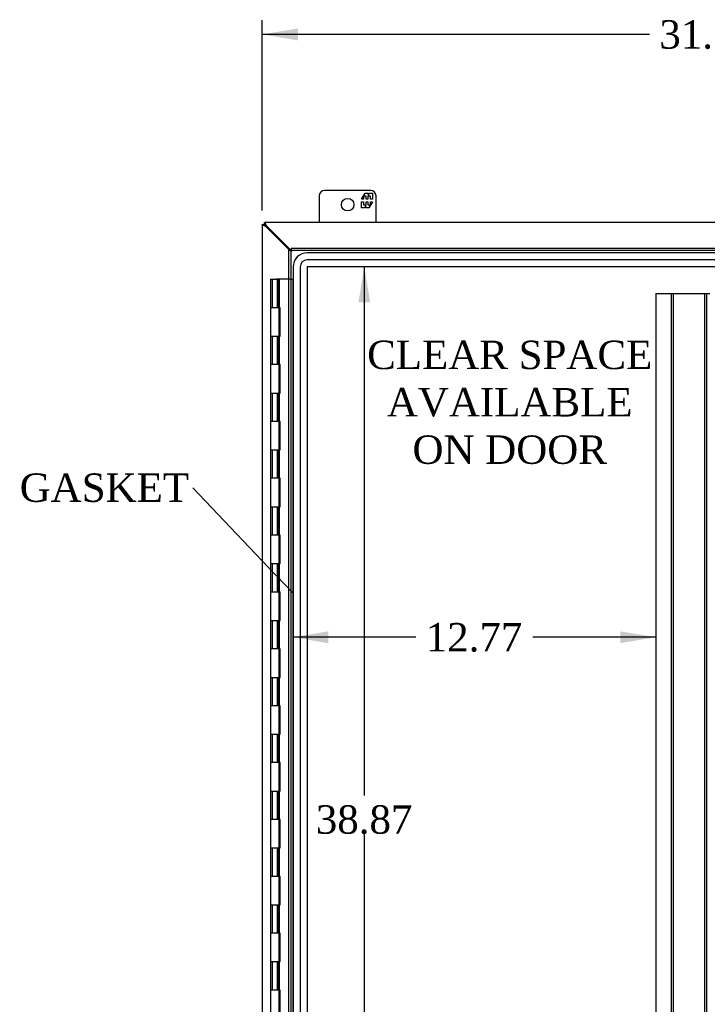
# Model space of a CAD drawing. Header units: inches. Extents: x 1 to 240, y -1 to 159.
# Tile 29 of 108: x 43 to 67, y 77 to 111. Entities that reach past the tile are written whole.
import ezdxf
from ezdxf import colors
from ezdxf.entities.mleader import LeaderData, LeaderLine
from ezdxf.enums import TextEntityAlignment as Align
from ezdxf.lldxf.tags import DXFTag
from ezdxf.math import Vec2, Vec3

# ---------------------------------------------------------------- set-up
doc = ezdxf.new("R2010")
doc.units = ezdxf.units.IN
doc.header["$MEASUREMENT"] = 0
for name, color, linetype in [('COM43544', 7, 'Continuous'), ('COM55702-31', 7, 'Continuous'), ('COM70219', 7, 'Continuous'), ('COM70657-17', 7, 'Continuous'), ('COM70662-38C', 7, 'Continuous'), ('Default', 7, 'Continuous'), ('DV1_Default', 7, 'Continuous'), ('FET07710', 7, 'Continuous'), ('HNG10620-38B', 7, 'Continuous')]:
    doc.layers.add(name, color=color, linetype=linetype)
doc.styles.add('SEACAD_Times_New_Roman', font='times.ttf')
tags = doc.linetypes.add('HIDDEN2', pattern=[0.1875, 0.125, -0.0625]).pattern_tags.tags
tags[6:7] = [DXFTag(74, 4), DXFTag(75, 0), DXFTag(340, '0'), DXFTag(46, 0.0), DXFTag(50, 0.0), DXFTag(44, 0.0), DXFTag(45, 0.0)]
tags[4:5] = [DXFTag(74, 4), DXFTag(75, 0), DXFTag(340, '0'), DXFTag(46, 0.0), DXFTag(50, 0.0), DXFTag(44, 0.0), DXFTag(45, 0.0)]
doc.dimstyles.new('HAMMOND_(STH_-_240x160)', dxfattribs={"dimtxt": 1, "dimasz": 1.25, "dimexe": 0.5, "dimexo": 0.5, "dimgap": 0.25, "dimtad": 0, "dimtih": 1, "dimtoh": 1, "dimzin": 0, "dimdsep": 46, "dimtxsty": 'SEACAD_Times_New_Roman', "dimblk1": '_SE_FILLED', "dimblk2": '_SE_FILLED', "dimsah": 1, "dimcen": 0.5, "dimadec": 0, "dimazin": 0, "dimtfac": 0.8, "dimtofl": 0, "dimtmove": 0, "dimatfit": 3, "dimfxl": 1, "dimtolj": 1, "dimtzin": 0, "dimarcsym": 0})

# ---------------------------------------------------------------- blocks, each defined once
blk = doc.blocks.new('_SE_FILLED')
at = {"color": 0}
blk.add_line((0, 0), (-1, 0), dxfattribs=at)
blk.add_solid([(0, 0), (-1, -0.1665), (-1, 0.1665), (0, 0)], dxfattribs=at)
blk = doc.blocks.new('SE')
at = {"layer": 'COM43544', "color": 7, "linetype": 'Continuous'}
for p, q in [((51.064, 103.966), (51.136, 103.966)), ((51.064, 103.956), (51.064, 103.966)), ((51.136, 103.956), (51.064, 103.956)), ((51.064, 103.956), (51.064, 62.12)), ((51.146, 104.038), (51.136, 104.038)), ((51.136, 104.038), (51.136, 103.966)), ((51.146, 103.966), (51.136, 103.966)), ((51.136, 103.956), (51.136, 103.966)), ((51.146, 103.966), (51.146, 104.038)), ((82.336, 104.038), (51.146, 104.038)), ((52.064, 103.06), (51.209, 103.915)), ((52.02, 103.06), (51.187, 103.893))]:
    blk.add_line(p, q, dxfattribs=at)
for centre, start, end in [((51.01, 103.716), 45, 49.7433), ((51.386, 104.092), 220.2567, 225)]:
    blk.add_arc(centre, 0.25, start, end, dxfattribs=at)
for points, knots in [([(51.172, 103.907), (51.17, 103.908), (51.166, 103.909), (51.159, 103.912), (51.153, 103.915), (51.147, 103.917), (51.14, 103.92), (51.134, 103.922), (51.128, 103.925), (51.122, 103.927), (51.116, 103.929), (51.11, 103.932), (51.104, 103.934), (51.095, 103.937), (51.084, 103.942), (51.074, 103.946), (51.069, 103.95), (51.066, 103.952), (51.064, 103.954), (51.064, 103.955), (51.064, 103.956)], [0, 0, 0, 0, 0.038461, 0.077248, 0.116358, 0.155784, 0.19552, 0.235562, 0.275902, 0.316534, 0.357452, 0.398649, 0.440117, 0.48185, 0.608382, 0.737005, 0.802119, 0.867676, 0.933646, 1, 1, 1, 1]), ([(51.136, 103.966), (51.142, 103.966), (51.148, 103.962), (51.16, 103.949), (51.166, 103.939), (51.172, 103.93)], [0, 0, 0, 0, 0.5, 0.5, 1, 1, 1, 1]), ([(51.172, 103.93), (51.162, 103.936), (51.153, 103.942), (51.14, 103.954), (51.136, 103.96), (51.136, 103.966)], [0, 0, 0, 0, 0.5, 0.5, 1, 1, 1, 1]), ([(51.172, 103.907), (51.168, 103.912), (51.163, 103.918), (51.155, 103.927), (51.151, 103.932), (51.144, 103.94), (51.141, 103.944), (51.137, 103.95), (51.136, 103.953), (51.136, 103.956)], [0, 0, 0, 0, 0.25, 0.25, 0.5, 0.5, 0.75, 0.75, 1, 1, 1, 1]), ([(51.146, 104.038), (51.146, 104.038), (51.147, 104.038), (51.148, 104.037), (51.149, 104.036), (51.151, 104.035), (51.152, 104.033), (51.153, 104.031), (51.155, 104.029), (51.156, 104.026), (51.158, 104.023), (51.159, 104.019), (51.161, 104.015), (51.162, 104.012), (51.164, 104.007), (51.167, 103.999), (51.172, 103.987), (51.178, 103.97), (51.184, 103.955), (51.19, 103.943), (51.193, 103.934), (51.195, 103.93)], [0, 0, 0, 0, 0.037972, 0.075822, 0.113545, 0.151136, 0.18859, 0.2259, 0.263061, 0.300068, 0.336915, 0.373599, 0.410113, 0.446452, 0.482612, 0.518588, 0.642813, 0.764547, 0.844286, 0.922785, 1, 1, 1, 1]), ([(51.146, 103.966), (51.149, 103.966), (51.151, 103.965), (51.158, 103.961), (51.162, 103.958), (51.17, 103.951), (51.174, 103.947), (51.184, 103.938), (51.19, 103.934), (51.195, 103.93)], [0, 0, 0, 0, 0.25, 0.25, 0.5, 0.5, 0.75, 0.75, 1, 1, 1, 1])]:
    blk.add_open_spline(points, degree=3, knots=knots, dxfattribs=at)
at = {"layer": 'COM55702-31', "color": 7, "linetype": 'HIDDEN2'}
for p, q in [((64.902, 101.538), (65.324, 101.538)), ((64.902, 101.538), (64.902, 64.538)), ((65.324, 101.538), (65.511, 101.538)), ((65.439, 101.538), (65.439, 64.538)), ((65.511, 101.538), (65.627, 101.538)), ((65.511, 101.538), (65.511, 64.538)), ((65.627, 101.538), (66.502, 101.538)), ((66.502, 101.538), (66.617, 101.538)), ((66.617, 101.538), (66.805, 101.538)), ((66.617, 101.538), (66.617, 64.538)), ((66.689, 101.538), (66.689, 64.538))]:
    blk.add_line(p, q, dxfattribs=at)
at = {"layer": 'COM70219', "color": 7, "linetype": 'HIDDEN2'}
for p, q in [((79.485, 102.973), (52.646, 102.973)), ((79.485, 102.972), (52.646, 102.972)), ((79.485, 102.723), (52.646, 102.723)), ((52.146, 102.473), (52.146, 63.603)), ((52.147, 102.473), (52.147, 63.603)), ((52.396, 102.473), (52.396, 63.603)), ((52.645, 102.473), (52.645, 63.603)), ((79.485, 102.474), (52.646, 102.474)), ((52.646, 102.473), (52.646, 63.603)), ((79.485, 102.473), (52.646, 102.473))]:
    blk.add_line(p, q, dxfattribs=at)
for radius in [0.5, 0.499, 0.25, 0.001]:
    blk.add_arc((52.646, 102.473), radius, 90, 180, dxfattribs=at)
at = {"layer": 'COM70657-17', "color": 7, "linetype": 'Continuous'}
for p, q in [((52.002, 103.06), (52.074, 103.06)), ((52.002, 63.016), (52.002, 103.06)), ((52.074, 103.132), (52.074, 103.06)), ((52.074, 103.132), (80.055, 103.132)), ((52.074, 103.06), (52.11, 103.024)), ((52.074, 103.06), (52.11, 103.024))]:
    blk.add_line(p, q, dxfattribs=at)
at = {"layer": 'COM70657-17', "color": 7, "linetype": 'HIDDEN2'}
for p, q in [((52.074, 103.06), (80.055, 103.06)), ((52.074, 63.016), (52.074, 103.06))]:
    blk.add_line(p, q, dxfattribs=at)
at = {"layer": 'COM70662-38C', "color": 7, "linetype": 'Continuous'}
for p, q in [((51.35, 102.038), (51.546, 102.038)), ((51.35, 102.038), (51.35, 101.038)), ((52.002, 102.038), (51.546, 102.038)), ((51.546, 101.038), (51.35, 101.038)), ((51.694, 101.038), (51.546, 101.038)), ((51.677, 100.038), (51.677, 101.038)), ((51.694, 100.038), (51.694, 101.038)), ((51.35, 100.038), (51.546, 100.038)), ((51.35, 100.038), (51.35, 99.038)), ((51.546, 100.038), (51.694, 100.038)), ((51.546, 99.038), (51.35, 99.038)), ((51.694, 99.038), (51.546, 99.038)), ((51.677, 98.038), (51.677, 99.038)), ((51.694, 98.038), (51.694, 99.038)), ((51.35, 98.038), (51.546, 98.038)), ((51.35, 98.038), (51.35, 97.038)), ((51.546, 98.038), (51.694, 98.038)), ((51.546, 97.038), (51.35, 97.038)), ((51.694, 97.038), (51.546, 97.038)), ((51.677, 96.038), (51.677, 97.038)), ((51.694, 96.038), (51.694, 97.038)), ((51.35, 96.038), (51.546, 96.038)), ((51.35, 96.038), (51.35, 95.038)), ((51.546, 96.038), (51.694, 96.038)), ((51.546, 95.038), (51.35, 95.038)), ((51.694, 95.038), (51.546, 95.038)), ((51.677, 94.038), (51.677, 95.038)), ((51.694, 94.038), (51.694, 95.038)), ((51.35, 94.038), (51.546, 94.038)), ((51.35, 94.038), (51.35, 93.038)), ((51.546, 94.038), (51.694, 94.038)), ((51.546, 93.038), (51.35, 93.038)), ((51.694, 93.038), (51.546, 93.038)), ((51.677, 92.038), (51.677, 93.038)), ((51.694, 92.038), (51.694, 93.038)), ((51.35, 92.038), (51.546, 92.038)), ((51.35, 92.038), (51.35, 91.038)), ((51.546, 92.038), (51.694, 92.038)), ((51.546, 91.038), (51.35, 91.038)), ((51.694, 91.038), (51.546, 91.038)), ((51.677, 90.038), (51.677, 91.038)), ((51.694, 90.038), (51.694, 91.038)), ((51.35, 90.038), (51.546, 90.038)), ((51.35, 90.038), (51.35, 89.038)), ((51.546, 90.038), (51.694, 90.038)), ((51.546, 89.038), (51.35, 89.038)), ((51.694, 89.038), (51.546, 89.038)), ((51.677, 88.038), (51.677, 89.038)), ((51.694, 88.038), (51.694, 89.038)), ((51.35, 88.038), (51.546, 88.038)), ((51.35, 88.038), (51.35, 87.038)), ((51.546, 88.038), (51.694, 88.038)), ((51.546, 87.038), (51.35, 87.038)), ((51.694, 87.038), (51.546, 87.038)), ((51.677, 86.038), (51.677, 87.038)), ((51.694, 86.038), (51.694, 87.038)), ((51.35, 86.038), (51.546, 86.038)), ((51.35, 86.038), (51.35, 85.038)), ((51.546, 86.038), (51.694, 86.038)), ((51.546, 85.038), (51.35, 85.038)), ((51.694, 85.038), (51.546, 85.038)), ((51.677, 84.038), (51.677, 85.038)), ((51.694, 84.038), (51.694, 85.038)), ((51.35, 84.038), (51.546, 84.038)), ((51.35, 84.038), (51.35, 83.038)), ((51.546, 84.038), (51.694, 84.038)), ((51.546, 83.038), (51.35, 83.038)), ((51.694, 83.038), (51.546, 83.038)), ((51.677, 82.038), (51.677, 83.038)), ((51.694, 82.038), (51.694, 83.038)), ((51.35, 82.038), (51.546, 82.038)), ((51.35, 82.038), (51.35, 81.038)), ((51.546, 82.038), (51.694, 82.038)), ((51.546, 81.038), (51.35, 81.038)), ((51.694, 81.038), (51.546, 81.038)), ((51.677, 80.038), (51.677, 81.038)), ((51.694, 80.038), (51.694, 81.038)), ((51.35, 80.038), (51.546, 80.038)), ((51.35, 80.038), (51.35, 79.038)), ((51.546, 80.038), (51.694, 80.038)), ((51.546, 79.038), (51.35, 79.038)), ((51.694, 79.038), (51.546, 79.038)), ((51.677, 78.038), (51.677, 79.038)), ((51.694, 78.038), (51.694, 79.038)), ((51.35, 78.038), (51.546, 78.038)), ((51.35, 78.038), (51.35, 77.038)), ((51.546, 78.038), (51.694, 78.038)), ((51.546, 77.038), (51.35, 77.038)), ((51.694, 77.038), (51.546, 77.038)), ((51.677, 76.038), (51.677, 77.038)), ((51.694, 76.038), (51.694, 77.038))]:
    blk.add_line(p, q, dxfattribs=at)
at = {"layer": 'COM70662-38C', "color": 7, "linetype": 'HIDDEN2'}
for p, q in [((51.41, 102.038), (51.41, 101.038)), ((51.596, 102.038), (51.596, 101.038)), ((51.598, 101.038), (51.598, 102.038)), ((51.654, 102.038), (51.654, 101.038)), ((51.658, 101.038), (51.658, 102.038)), ((52.037, 102.038), (52.002, 102.038)), ((52.074, 102.038), (52.037, 102.038)), ((52.074, 102.038), (52.134, 102.038)), ((52.134, 102.038), (52.134, 64.038)), ((51.41, 100.038), (51.41, 99.038)), ((51.596, 100.038), (51.596, 99.038)), ((51.598, 99.038), (51.598, 100.038)), ((51.654, 100.038), (51.654, 99.038)), ((51.658, 99.038), (51.658, 100.038)), ((51.41, 98.038), (51.41, 97.038)), ((51.596, 98.038), (51.596, 97.038)), ((51.598, 97.038), (51.598, 98.038)), ((51.654, 98.038), (51.654, 97.038)), ((51.658, 97.038), (51.658, 98.038)), ((51.41, 96.038), (51.41, 95.038)), ((51.596, 96.038), (51.596, 95.038)), ((51.598, 95.038), (51.598, 96.038)), ((51.654, 96.038), (51.654, 95.038)), ((51.658, 95.038), (51.658, 96.038)), ((51.41, 94.038), (51.41, 93.038)), ((51.596, 94.038), (51.596, 93.038)), ((51.598, 93.038), (51.598, 94.038)), ((51.654, 94.038), (51.654, 93.038)), ((51.658, 93.038), (51.658, 94.038)), ((51.41, 92.038), (51.41, 91.038)), ((51.596, 92.038), (51.596, 91.038)), ((51.598, 91.038), (51.598, 92.038)), ((51.654, 92.038), (51.654, 91.038)), ((51.658, 91.038), (51.658, 92.038)), ((51.41, 90.038), (51.41, 89.038)), ((51.596, 90.038), (51.596, 89.038)), ((51.598, 89.038), (51.598, 90.038)), ((51.654, 90.038), (51.654, 89.038)), ((51.658, 89.038), (51.658, 90.038)), ((51.41, 88.038), (51.41, 87.038)), ((51.596, 88.038), (51.596, 87.038)), ((51.598, 87.038), (51.598, 88.038)), ((51.654, 88.038), (51.654, 87.038)), ((51.658, 87.038), (51.658, 88.038)), ((51.41, 86.038), (51.41, 85.038)), ((51.596, 86.038), (51.596, 85.038)), ((51.598, 85.038), (51.598, 86.038)), ((51.654, 86.038), (51.654, 85.038)), ((51.658, 85.038), (51.658, 86.038)), ((51.41, 84.038), (51.41, 83.038)), ((51.596, 84.038), (51.596, 83.038)), ((51.598, 83.038), (51.598, 84.038)), ((51.654, 84.038), (51.654, 83.038)), ((51.658, 83.038), (51.658, 84.038)), ((51.41, 82.038), (51.41, 81.038)), ((51.596, 82.038), (51.596, 81.038)), ((51.598, 81.038), (51.598, 82.038)), ((51.654, 82.038), (51.654, 81.038)), ((51.658, 81.038), (51.658, 82.038)), ((51.41, 80.038), (51.41, 79.038)), ((51.596, 80.038), (51.596, 79.038)), ((51.598, 79.038), (51.598, 80.038)), ((51.654, 80.038), (51.654, 79.038)), ((51.658, 79.038), (51.658, 80.038)), ((51.41, 78.038), (51.41, 77.038)), ((51.596, 78.038), (51.596, 77.038)), ((51.598, 77.038), (51.598, 78.038)), ((51.654, 78.038), (51.654, 77.038)), ((51.658, 77.038), (51.658, 78.038))]:
    blk.add_line(p, q, dxfattribs=at)
at = {"layer": 'FET07710', "color": 7, "linetype": 'Continuous'}
for p, q in [((53.064, 104.975), (53.064, 104.038)), ((54.876, 105.163), (53.251, 105.163)), ((54.553, 104.858), (54.676, 105.07)), ((54.716, 104.964), (54.618, 104.964)), ((54.618, 104.964), (54.618, 104.858)), ((54.676, 105.07), (54.785, 105.07)), ((54.716, 104.858), (54.716, 104.964)), ((54.874, 104.964), (54.776, 104.964)), ((54.776, 104.964), (54.776, 104.858)), ((54.785, 105.07), (54.785, 104.992)), ((54.785, 104.992), (54.83, 105.07)), ((54.83, 105.07), (54.939, 105.07)), ((54.874, 104.858), (54.874, 104.964)), ((54.939, 105.07), (54.939, 104.858)), ((55.064, 104.038), (55.064, 104.975)), ((54.618, 104.858), (54.553, 104.858)), ((54.553, 104.548), (54.553, 104.76)), ((54.553, 104.76), (54.618, 104.76)), ((54.618, 104.76), (54.618, 104.654)), ((54.618, 104.654), (54.716, 104.654)), ((54.707, 104.626), (54.662, 104.548)), ((54.707, 104.548), (54.707, 104.626)), ((54.776, 104.858), (54.716, 104.858)), ((54.716, 104.654), (54.716, 104.76)), ((54.716, 104.76), (54.776, 104.76)), ((54.776, 104.76), (54.776, 104.654)), ((54.776, 104.654), (54.874, 104.654)), ((54.939, 104.76), (54.816, 104.548)), ((54.939, 104.858), (54.874, 104.858)), ((54.874, 104.654), (54.874, 104.76)), ((54.874, 104.76), (54.939, 104.76)), ((54.662, 104.548), (54.553, 104.548)), ((54.816, 104.548), (54.707, 104.548))]:
    blk.add_line(p, q, dxfattribs=at)
blk.add_circle((54.064, 104.663), 0.219, dxfattribs=at)
for centre, start, end in [((53.251, 104.975), 90, 180), ((54.876, 104.975), 0, 90)]:
    blk.add_arc(centre, 0.188, start, end, dxfattribs=at)
at = {"layer": 'HNG10620-38B', "color": 7, "linetype": 'Continuous'}
for p, q in [((51.546, 101.038), (51.35, 101.038)), ((51.35, 101.038), (51.35, 100.038)), ((51.658, 100.038), (51.658, 101.038)), ((51.35, 100.038), (51.546, 100.038)), ((51.546, 99.038), (51.35, 99.038)), ((51.35, 99.038), (51.35, 98.038)), ((51.658, 98.038), (51.658, 99.038)), ((51.35, 98.038), (51.546, 98.038)), ((51.546, 97.038), (51.35, 97.038)), ((51.35, 97.038), (51.35, 96.038)), ((51.658, 96.038), (51.658, 97.038)), ((51.35, 96.038), (51.546, 96.038)), ((51.546, 95.038), (51.35, 95.038)), ((51.35, 95.038), (51.35, 94.038)), ((51.658, 94.038), (51.658, 95.038)), ((51.35, 94.038), (51.546, 94.038)), ((51.546, 93.038), (51.35, 93.038)), ((51.35, 93.038), (51.35, 92.038)), ((51.658, 92.038), (51.658, 93.038)), ((51.35, 92.038), (51.546, 92.038)), ((51.546, 91.038), (51.35, 91.038)), ((51.35, 91.038), (51.35, 90.038)), ((51.658, 90.038), (51.658, 91.038)), ((51.35, 90.038), (51.546, 90.038)), ((51.546, 89.038), (51.35, 89.038)), ((51.35, 89.038), (51.35, 88.038)), ((51.658, 88.038), (51.658, 89.038)), ((51.35, 88.038), (51.546, 88.038)), ((51.546, 87.038), (51.35, 87.038)), ((51.35, 87.038), (51.35, 86.038)), ((51.658, 86.038), (51.658, 87.038)), ((51.35, 86.038), (51.546, 86.038)), ((51.546, 85.038), (51.35, 85.038)), ((51.35, 85.038), (51.35, 84.038)), ((51.658, 84.038), (51.658, 85.038)), ((51.35, 84.038), (51.546, 84.038)), ((51.546, 83.038), (51.35, 83.038)), ((51.35, 83.038), (51.35, 82.038)), ((51.658, 82.038), (51.658, 83.038)), ((51.35, 82.038), (51.546, 82.038)), ((51.546, 81.038), (51.35, 81.038)), ((51.35, 81.038), (51.35, 80.038)), ((51.658, 80.038), (51.658, 81.038)), ((51.35, 80.038), (51.546, 80.038)), ((51.546, 79.038), (51.35, 79.038)), ((51.35, 79.038), (51.35, 78.038)), ((51.658, 78.038), (51.658, 79.038)), ((51.35, 78.038), (51.546, 78.038)), ((51.546, 77.038), (51.35, 77.038)), ((51.35, 77.038), (51.35, 76.038)), ((51.658, 76.038), (51.658, 77.038))]:
    blk.add_line(p, q, dxfattribs=at)
at = {"layer": 'DV1_Default', "insert": (59.766, 99.881), "char_height": 1, "width": 10.3154, "attachment_point": 2}
blk.add_mtext('{\\fTimes New Roman|b0||i0||c0|p34;\\C7;\\H1.;\\W1.;CLEAR SPACE \\P}{\\fTimes New Roman|b0||i0||c0|p34;\\C7;\\H1.;\\W1.;AVAILABLE \\P}{\\fTimes New Roman|b0||i0||c0|p34;\\C7;\\H1.;\\W1.;ON DOOR^I}{\\fTimes New Roman|b0||i0||c0|p34;\\C7;\\H1.;\\W1.;\\P}', dxfattribs=at)
blk = doc.blocks.new('DMBLK3302')
at = {"layer": 'Default', "linetype": 'Continuous'}
for points in [[(52.314, 110.86), (51.064, 110.652), (52.314, 110.443)], [(81.153, 110.86), (81.153, 110.443), (82.403, 110.652)]]:
    blk.add_hatch(color=7, dxfattribs=at).paths.add_polyline_path(points)
at = {"layer": 'Default', "color": 7, "linetype": 'Continuous'}
for p, q in [((51.064, 104.456), (51.064, 111.152)), ((82.403, 104.463), (82.403, 111.152)), ((64.677, 110.652), (51.064, 110.652)), ((82.403, 110.652), (68.789, 110.652))]:
    blk.add_line(p, q, dxfattribs=at)
at = {"layer": 'Default', "color": 7, "linetype": 'Continuous', "style": 'SEACAD_Times_New_Roman'}
blk.add_text('31.34', height=1, dxfattribs=at).set_placement((65.027, 111.152), align=Align.TOP_LEFT)
blk = doc.blocks.new('DMBLK3315')
at = {"layer": 'Default', "linetype": 'Continuous'}
for points in [[(53.384, 89.241), (53.384, 89.657), (52.134, 89.449)], [(63.652, 89.241), (64.902, 89.449), (63.652, 89.657)]]:
    blk.add_hatch(color=7, dxfattribs=at).paths.add_polyline_path(points)
at = {"layer": 'Default', "color": 7, "linetype": 'Continuous'}
for p, q in [((56.462, 89.449), (52.134, 89.449)), ((64.902, 89.449), (60.574, 89.449))]:
    blk.add_line(p, q, dxfattribs=at)
at = {"layer": 'Default', "color": 7, "linetype": 'Continuous', "style": 'SEACAD_Times_New_Roman'}
blk.add_text('12.77', height=1, dxfattribs=at).set_placement((56.812, 89.949), align=Align.TOP_LEFT)
blk = doc.blocks.new('DMBLK3318')
at = {"layer": 'Default', "linetype": 'Continuous'}
for points in [[(54.861, 101.224), (54.652, 102.474), (54.444, 101.224)], [(54.861, 64.852), (54.444, 64.852), (54.652, 63.602)]]:
    blk.add_hatch(color=7, dxfattribs=at).paths.add_polyline_path(points)
at = {"layer": 'Default', "color": 7, "linetype": 'Continuous'}
for p, q in [((54.652, 102.474), (54.652, 83.888)), ((54.652, 82.538), (54.652, 63.602))]:
    blk.add_line(p, q, dxfattribs=at)
at = {"layer": 'Default', "color": 7, "linetype": 'Continuous', "style": 'SEACAD_Times_New_Roman'}
blk.add_text('38.87', height=1, dxfattribs=at).set_placement((52.946, 83.538), align=Align.TOP_LEFT)

msp = doc.modelspace()

# ---------------------------------------------------------------- block references
at = {"layer": 'Default'}
msp.add_blockref('SE', (0, 0), dxfattribs=at)

# ---------------------------------------------------------------- dimensions: what is measured, and where the dimension line sits
at = {"layer": 'Default', "color": 7, "linetype": 'Continuous'}
for base, p1, p2, angle, picture, middle in [((82.403, 110.652), (82.403, 103.963), (51.064, 103.956), 180.0135, 'DMBLK3302', (66.733, 110.652)), ((54.652, 102.474), (52.646, 102.474), (52.646, 63.602), 270, 'DMBLK3318', (54.652, 83.038))]:
    dim = msp.add_linear_dim(base=base, p1=p1, p2=p2, angle=angle, text='\\A1;<>', dimstyle='HAMMOND_(STH_-_240x160)', dxfattribs=at)
    dim.commit()
    dim.dimension.update_dxf_attribs({"geometry": picture, "text_midpoint": middle, "dimtype": 161})
dim = msp.add_linear_dim(base=(52.134, 89.449), p1=(64.902, 101.538), p2=(52.134, 102.038), text='\\A1;<>', dimstyle='HAMMOND_(STH_-_240x160)', dxfattribs=at)
dim.commit()
dim.dimension.update_dxf_attribs({"geometry": 'DMBLK3315', "text_midpoint": (58.518, 89.449), "dimtype": 160})

# ---------------------------------------------------------------- leaders
ml = msp.add_multileader_mtext('Standard', dxfattribs=at)
ml.set_content('{\\pxsm0.9;\\fTimes New Roman|b0||i0||c0|p34;\\W1.;GASKET\\P}', color=7)
ml.set_leader_properties()
ml.set_arrow_properties(name='_SE_FILLED')
ml.build(insert=Vec2(0, 0))
ml.multileader.update_dxf_attribs({"dogleg_length": 0, "arrow_head_size": 1.25})
ctx = ml.context
ctx.base_point, ctx.char_height, ctx.arrow_head_size, ctx.landing_gap_size = Vec3(42.441, 94.289), 1, 1.25, 0.35
notes = []
notes.append((ctx, [(0, (1, 1, 0), (48.62, 94.699), (-1, 0), 0, [(0, [(52.134, 91.014)], 0, [])])]))
ctx.mtext.insert = Vec3(42.531, 95.21)
for ctx, leaders in notes:
    for number, flags, end, landing, length, lines in leaders:
        leader = LeaderData()
        leader.index, (leader.has_last_leader_line, leader.has_dogleg_vector, leader.attachment_direction) = number, flags
        leader.last_leader_point, leader.dogleg_vector, leader.dogleg_length = Vec3(end), Vec3(landing), length
        for number, points, colour, breaks in lines:
            line = LeaderLine()
            line.index, line.vertices, line.color, line.breaks = number, Vec3.list(points), colors.encode_raw_color(colour), breaks
            leader.lines.append(line)
        ctx.leaders.append(leader)

doc.saveas('drawing.dxf')
